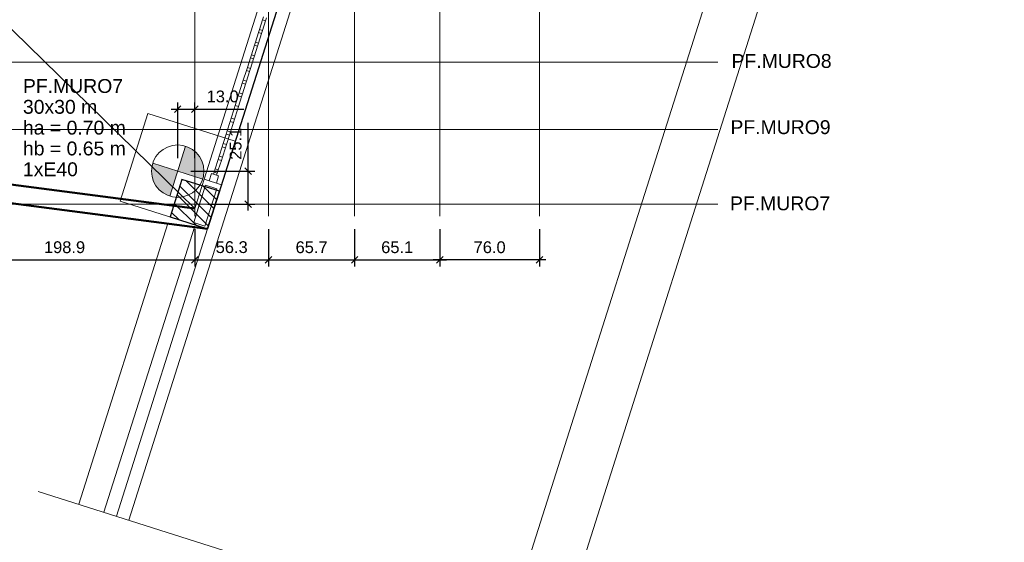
# Model space of a CAD drawing. Header units: millimetres. Extents: x 10 to 1250, y -62 to 528.
# Tile 58 of 256: x 121 to 136, y 18 to 26. Entities that reach past the tile are written whole.
import ezdxf

# ---------------------------------------------------------------- set-up
doc = ezdxf.new("R2010")
doc.units = ezdxf.units.MM
doc.header["$LTSCALE"] = 0.05
for name, color, linetype, lineweight in [('A-DETL-THIN', 151, 'Continuous', 18), ('A-WALL', 7, 'Continuous', 25), ('ARQ-ALV-REB', 7, 'Continuous', 18), ('C-PROP-LINE', 91, 'Continuous', 25), ('LC-Eixos', 160, 'Continuous', 5), ('LC-Estacas dos blocos', 7, 'Continuous', 5), ('LC-Hachuras dos pilares', 9, 'Continuous', 5), ('LC-Seção das fundações', 7, 'Continuous', 5), ('LC-Seção dos pilares', 4, 'Continuous', 30), ('LC-Textos', 3, 'Continuous', 20)]:
    doc.layers.add(name, color=color, linetype=linetype, lineweight=lineweight)
doc.styles.add('Arial', font='arial.ttf')
doc.styles.get("Standard").update_dxf_attribs({"font": 'arial.ttf'})
doc.dimstyles.new('UM_50.000000', dxfattribs={"dimtxt": 0.18, "dimasz": 0.1, "dimexe": 0.1, "dimexo": 0.2, "dimgap": 0.1, "dimtad": 1, "dimdec": 1, "dimlfac": 50, "dimzin": 0, "dimdsep": 46, "dimtxsty": 'Standard', "dimblk": 'OBLIQUE', "dimcen": 0.09, "dimdle": 0.1, "dimadec": 1, "dimazin": 2, "dimtfac": 1, "dimtdec": 1, "dimtofl": 0, "dimtmove": 0, "dimatfit": 3, "dimldrblk": 'OBLIQUE', "dimfxl": 1, "dimtolj": 1, "dimarcsym": 1})

# ---------------------------------------------------------------- blocks, each defined once
blk = doc.blocks.new('001')
at = {"layer": 'A-DETL-THIN', "color": 254}
blk.add_line((14.02, 8.1218), (25.1071, -2.7286), dxfattribs=at)
at = {"layer": 'A-WALL', "color": 254, "lineweight": 50}
for p, q in [((25.1071, -2.7286), (18.3575, -1.8505)), ((18.3397, -1.9893), (25.2052, -2.8825))]:
    blk.add_line(p, q, dxfattribs=at)
at = {"layer": 'ARQ-ALV-REB', "color": 254}
for p, q in [((28.0463, 5.7398), (24.6044, -5.1061)), ((25.2052, -2.8825), (27.9268, 5.6939)), ((27.4639, -6.0135), (30.9058, 4.8324)), ((31.2871, 4.7114), (27.8452, -6.1345)), ((25.1784, -2.5039), (25.7229, -0.7881)), ((25.8564, -0.8305), (25.3119, -2.5463)), ((25.632, -1.2642), (25.6243, -1.2884)), ((25.6485, -1.2961), (25.6562, -1.2718)), ((25.6243, -1.2884), (25.6013, -1.361)), ((25.6243, -1.2884), (25.6485, -1.2961)), ((25.6255, -1.3687), (25.6485, -1.2961)), ((25.5936, -1.3852), (25.5705, -1.4578)), ((25.6013, -1.361), (25.5936, -1.3852)), ((25.5936, -1.3852), (25.6178, -1.3929)), ((25.5947, -1.4655), (25.6178, -1.3929)), ((25.6255, -1.3687), (25.6013, -1.361)), ((25.6178, -1.3929), (25.6255, -1.3687)), ((25.5628, -1.4821), (25.5398, -1.5547)), ((25.5705, -1.4578), (25.5628, -1.4821)), ((25.5628, -1.4821), (25.587, -1.4897)), ((25.564, -1.5624), (25.587, -1.4897)), ((25.5947, -1.4655), (25.5705, -1.4578)), ((25.587, -1.4897), (25.5947, -1.4655)), ((25.5398, -1.5547), (25.5321, -1.5789)), ((25.564, -1.5624), (25.5398, -1.5547)), ((25.5563, -1.5866), (25.564, -1.5624)), ((25.5091, -1.6515), (25.5014, -1.6757)), ((25.5321, -1.5789), (25.5091, -1.6515)), ((25.5333, -1.6592), (25.5091, -1.6515)), ((25.5321, -1.5789), (25.5563, -1.5866)), ((25.5333, -1.6592), (25.5563, -1.5866)), ((25.5014, -1.6757), (25.4783, -1.7484)), ((25.5014, -1.6757), (25.5256, -1.6834)), ((25.5025, -1.756), (25.5256, -1.6834)), ((25.5256, -1.6834), (25.5333, -1.6592)), ((25.4706, -1.7726), (25.4476, -1.8452)), ((25.4783, -1.7484), (25.4706, -1.7726)), ((25.4706, -1.7726), (25.4949, -1.7803)), ((25.4718, -1.8529), (25.4949, -1.7803)), ((25.5025, -1.756), (25.4783, -1.7484)), ((25.4949, -1.7803), (25.5025, -1.756)), ((25.4399, -1.8694), (25.4169, -1.942)), ((25.4476, -1.8452), (25.4399, -1.8694)), ((25.4399, -1.8694), (25.4641, -1.8771)), ((25.4411, -1.9497), (25.4641, -1.8771)), ((25.4718, -1.8529), (25.4476, -1.8452)), ((25.4641, -1.8771), (25.4718, -1.8529)), ((25.4169, -1.942), (25.4092, -1.9663)), ((25.4411, -1.9497), (25.4169, -1.942)), ((25.4334, -1.9739), (25.4411, -1.9497)), ((25.4092, -1.9663), (25.3861, -2.0389)), ((25.4092, -1.9663), (25.4334, -1.9739)), ((25.4103, -2.0466), (25.4334, -1.9739)), ((25.3784, -2.0631), (25.3554, -2.1357)), ((25.3861, -2.0389), (25.3784, -2.0631)), ((25.3784, -2.0631), (25.4027, -2.0708)), ((25.3796, -2.1434), (25.4027, -2.0708)), ((25.4103, -2.0466), (25.3861, -2.0389)), ((25.4027, -2.0708), (25.4103, -2.0466)), ((25.3477, -2.1599), (25.3247, -2.2326)), ((25.3554, -2.1357), (25.3477, -2.1599)), ((25.3477, -2.1599), (25.3719, -2.1676)), ((25.3489, -2.2403), (25.3719, -2.1676)), ((25.3796, -2.1434), (25.3554, -2.1357)), ((25.3719, -2.1676), (25.3796, -2.1434)), ((25.3247, -2.2326), (25.317, -2.2568)), ((25.3489, -2.2403), (25.3247, -2.2326)), ((25.3412, -2.2645), (25.3489, -2.2403)), ((25.2939, -2.3294), (25.2863, -2.3536)), ((25.317, -2.2568), (25.2939, -2.3294)), ((25.3181, -2.3371), (25.2939, -2.3294)), ((25.317, -2.2568), (25.3412, -2.2645)), ((25.3181, -2.3371), (25.3412, -2.2645)), ((25.2863, -2.3536), (25.2632, -2.4263)), ((25.2863, -2.3536), (25.3105, -2.3613)), ((25.2874, -2.4339), (25.3105, -2.3613)), ((25.3105, -2.3613), (25.3181, -2.3371)), ((25.2352, -2.462), (25.2179, -2.5165)), ((25.2897, -2.4793), (25.2352, -2.462)), ((25.2555, -2.4505), (25.2503, -2.4668)), ((25.2632, -2.4263), (25.2555, -2.4505)), ((25.2555, -2.4505), (25.2797, -2.4581)), ((25.2874, -2.4339), (25.2632, -2.4263)), ((25.2724, -2.5338), (25.2897, -2.4793)), ((25.2745, -2.4745), (25.2797, -2.4581)), ((25.2797, -2.4581), (25.2874, -2.4339)), ((25.0993, -2.8359), (25.1901, -2.5499)), ((25.1784, -2.5039), (25.1071, -2.7286)), ((25.1901, -2.5499), (25.1323, -2.7319)), ((25.2179, -2.5165), (25.1784, -2.5039)), ((25.2758, -2.5772), (25.1901, -2.5499)), ((25.1901, -2.5499), (25.2758, -2.5772)), ((25.2052, -2.8825), (25.3119, -2.5463)), ((25.2179, -2.5165), (25.2724, -2.5338)), ((25.3119, -2.5463), (25.2724, -2.5338)), ((25.2758, -2.5772), (25.1851, -2.8631)), ((25.223, -2.7437), (25.2758, -2.5772)), ((25.1323, -2.7319), (25.0993, -2.8359)), ((25.1851, -2.8631), (25.223, -2.7437)), ((24.9029, -2.8432), (24.2232, -4.9851)), ((25.1851, -2.8631), (25.0993, -2.8359)), ((25.0993, -2.8359), (25.1851, -2.8631)), ((25.1044, -2.8694), (24.4138, -5.0456)), ((25.2052, -2.8825), (24.5091, -5.0759)), ((26.071, -5.5715), (23.9125, -4.8865))]:
    blk.add_line(p, q, dxfattribs=at)
at = {"layer": 'C-PROP-LINE', "color": 254}
blk.add_line((18.3397, -1.9893), (25.2052, -2.8825), dxfattribs=at)
blk = doc.blocks.new('_Oblique')
at = {"color": 0, "linetype": 'ByBlock', "lineweight": -2}
blk.add_line((-0.5, -0.5), (0.5, 0.5), dxfattribs=at)
blk = doc.blocks.new('*D206')
at = {"color": 0, "lineweight": -2, "ltscale": 0.05, "transparency": 16777216}
for p, q in [((119.613, 22.816), (119.613, 22.249)), ((123.591, 22.816), (123.591, 22.249)), ((119.513, 22.349), (123.691, 22.349))]:
    blk.add_line(p, q, dxfattribs=at)
at = {"layer": 'Defpoints', "color": 0, "ltscale": 0.05, "transparency": 16777216}
for p in [(119.613, 23.016), (123.591, 23.016), (123.591, 22.349)]:
    blk.add_point(p, dxfattribs=at)
at = {"color": 0, "lineweight": -2, "ltscale": 0.05, "transparency": 16777216, "xscale": 0.1, "yscale": 0.1, "zscale": 0.1, "rotation": 180}
blk.add_blockref('_Oblique', (119.613, 22.349), dxfattribs=at)
at = {"color": 0, "lineweight": -2, "ltscale": 0.05, "transparency": 16777216, "xscale": 0.1, "yscale": 0.1, "zscale": 0.1}
blk.add_blockref('_Oblique', (123.591, 22.349), dxfattribs=at)
at = {"color": 0, "ltscale": 0.05, "transparency": 16777216, "insert": (121.602, 22.54), "char_height": 0.18, "attachment_point": 5}
blk.add_mtext('\\A1;198.9', dxfattribs=at)
blk = doc.blocks.new('*D207')
at = {"color": 0, "lineweight": -2, "ltscale": 0.05, "transparency": 16777216}
for p, q in [((123.591, 22.816), (123.591, 22.249)), ((124.717, 22.816), (124.717, 22.249)), ((123.491, 22.349), (124.817, 22.349))]:
    blk.add_line(p, q, dxfattribs=at)
at = {"layer": 'Defpoints', "color": 0, "ltscale": 0.05, "transparency": 16777216}
for p in [(123.591, 23.016), (124.717, 23.016), (124.717, 22.349)]:
    blk.add_point(p, dxfattribs=at)
at = {"color": 0, "lineweight": -2, "ltscale": 0.05, "transparency": 16777216, "xscale": 0.1, "yscale": 0.1, "zscale": 0.1, "rotation": 180}
blk.add_blockref('_Oblique', (123.591, 22.349), dxfattribs=at)
at = {"color": 0, "lineweight": -2, "ltscale": 0.05, "transparency": 16777216, "xscale": 0.1, "yscale": 0.1, "zscale": 0.1}
blk.add_blockref('_Oblique', (124.717, 22.349), dxfattribs=at)
at = {"color": 0, "ltscale": 0.05, "transparency": 16777216, "insert": (124.154, 22.541), "char_height": 0.18, "attachment_point": 5}
blk.add_mtext('\\A1;56.3', dxfattribs=at)
blk = doc.blocks.new('*D208')
at = {"color": 0, "lineweight": -2, "ltscale": 0.05, "transparency": 16777216}
for p, q in [((124.717, 22.816), (124.717, 22.249)), ((126.031, 22.816), (126.031, 22.249)), ((124.617, 22.349), (126.131, 22.349))]:
    blk.add_line(p, q, dxfattribs=at)
at = {"layer": 'Defpoints', "color": 0, "ltscale": 0.05, "transparency": 16777216}
for p in [(124.717, 23.016), (126.031, 23.016), (126.031, 22.349)]:
    blk.add_point(p, dxfattribs=at)
at = {"color": 0, "lineweight": -2, "ltscale": 0.05, "transparency": 16777216, "xscale": 0.1, "yscale": 0.1, "zscale": 0.1, "rotation": 180}
blk.add_blockref('_Oblique', (124.717, 22.349), dxfattribs=at)
at = {"color": 0, "lineweight": -2, "ltscale": 0.05, "transparency": 16777216, "xscale": 0.1, "yscale": 0.1, "zscale": 0.1}
blk.add_blockref('_Oblique', (126.031, 22.349), dxfattribs=at)
at = {"color": 0, "ltscale": 0.05, "transparency": 16777216, "insert": (125.374, 22.54), "char_height": 0.18, "attachment_point": 5}
blk.add_mtext('\\A1;65.7', dxfattribs=at)
blk = doc.blocks.new('*D209')
at = {"color": 0, "lineweight": -2, "ltscale": 0.05, "transparency": 16777216}
for p, q in [((126.031, 22.816), (126.031, 22.249)), ((127.332, 22.816), (127.332, 22.249)), ((125.931, 22.349), (127.432, 22.349))]:
    blk.add_line(p, q, dxfattribs=at)
at = {"layer": 'Defpoints', "color": 0, "ltscale": 0.05, "transparency": 16777216}
for p in [(126.031, 23.016), (127.332, 23.016), (127.332, 22.349)]:
    blk.add_point(p, dxfattribs=at)
at = {"color": 0, "lineweight": -2, "ltscale": 0.05, "transparency": 16777216, "xscale": 0.1, "yscale": 0.1, "zscale": 0.1, "rotation": 180}
blk.add_blockref('_Oblique', (126.031, 22.349), dxfattribs=at)
at = {"color": 0, "lineweight": -2, "ltscale": 0.05, "transparency": 16777216, "xscale": 0.1, "yscale": 0.1, "zscale": 0.1}
blk.add_blockref('_Oblique', (127.332, 22.349), dxfattribs=at)
at = {"color": 0, "ltscale": 0.05, "transparency": 16777216, "insert": (126.681, 22.54), "char_height": 0.18, "attachment_point": 5}
blk.add_mtext('\\A1;65.1', dxfattribs=at)
blk = doc.blocks.new('*D210')
at = {"color": 0, "lineweight": -2, "ltscale": 0.05, "transparency": 16777216}
for p, q in [((127.332, 22.816), (127.332, 22.249)), ((128.852, 22.816), (128.852, 22.249)), ((128.952, 22.349), (127.232, 22.349))]:
    blk.add_line(p, q, dxfattribs=at)
at = {"layer": 'Defpoints', "color": 0, "ltscale": 0.05, "transparency": 16777216}
for p in [(127.332, 23.016), (128.852, 23.016), (127.332, 22.349)]:
    blk.add_point(p, dxfattribs=at)
at = {"color": 0, "lineweight": -2, "ltscale": 0.05, "transparency": 16777216, "xscale": 0.1, "yscale": 0.1, "zscale": 0.1, "rotation": 180}
blk.add_blockref('_Oblique', (127.332, 22.349), dxfattribs=at)
at = {"color": 0, "lineweight": -2, "ltscale": 0.05, "transparency": 16777216, "xscale": 0.1, "yscale": 0.1, "zscale": 0.1}
blk.add_blockref('_Oblique', (128.852, 22.349), dxfattribs=at)
at = {"color": 0, "ltscale": 0.05, "transparency": 16777216, "insert": (128.092, 22.54), "char_height": 0.18, "attachment_point": 5}
blk.add_mtext('\\A1;76.0', dxfattribs=at)
blk = doc.blocks.new('*D3996')
at = {"color": 0, "lineweight": -2, "ltscale": 0.05, "transparency": 16777216}
for p, q in [((124.407, 23.702), (124.407, 24.437)), ((123.53, 23.702), (124.507, 23.702)), ((124.407, 23.099), (124.407, 23.702)), ((123.791, 23.199), (124.507, 23.199))]:
    blk.add_line(p, q, dxfattribs=at)
at = {"layer": 'Defpoints', "color": 0, "ltscale": 0.05, "transparency": 16777216}
for p in [(123.33, 23.702), (124.407, 23.702), (123.591, 23.199)]:
    blk.add_point(p, dxfattribs=at)
at = {"color": 0, "lineweight": -2, "ltscale": 0.05, "transparency": 16777216, "xscale": 0.1, "yscale": 0.1, "zscale": 0.1}
for p, rotation in [((124.407, 23.702), 90), ((124.407, 23.199), 270)]:
    blk.add_blockref('_Oblique', p, dxfattribs=dict(at, rotation=rotation))
at = {"color": 0, "ltscale": 0.05, "transparency": 16777216, "insert": (124.215, 24.12), "char_height": 0.18, "attachment_point": 5, "rotation": 90}
blk.add_mtext('\\A1;25.1', dxfattribs=at)
blk = doc.blocks.new('*D3997')
at = {"color": 0, "lineweight": -2, "ltscale": 0.05, "transparency": 16777216}
for p, q in [((123.33, 23.902), (123.33, 24.749)), ((123.591, 23.902), (123.591, 24.749)), ((123.23, 24.649), (123.591, 24.649)), ((123.591, 24.649), (124.341, 24.649))]:
    blk.add_line(p, q, dxfattribs=at)
at = {"layer": 'Defpoints', "color": 0, "ltscale": 0.05, "transparency": 16777216}
for p in [(123.591, 24.649), (123.33, 23.702), (123.591, 23.702)]:
    blk.add_point(p, dxfattribs=at)
at = {"color": 0, "lineweight": -2, "ltscale": 0.05, "transparency": 16777216, "xscale": 0.1, "yscale": 0.1, "zscale": 0.1, "rotation": 180}
blk.add_blockref('_Oblique', (123.33, 24.649), dxfattribs=at)
at = {"color": 0, "lineweight": -2, "ltscale": 0.05, "transparency": 16777216, "xscale": 0.1, "yscale": 0.1, "zscale": 0.1}
blk.add_blockref('_Oblique', (123.591, 24.649), dxfattribs=at)
at = {"color": 0, "ltscale": 0.05, "transparency": 16777216, "insert": (124.016, 24.841), "char_height": 0.18, "attachment_point": 5}
blk.add_mtext('\\A1;13.0', dxfattribs=at)

msp = doc.modelspace()

# ---------------------------------------------------------------- hatches: boundary and pattern name
at = {"layer": 'LC-Estacas dos blocos', "linetype": 'Continuous'}
for points in [[(123.7299, 23.7016), (123.7162, 23.8051), (123.6763, 23.9016), (123.6127, 23.9845), (123.5299, 24.048), (123.4502, 24.081), (123.3299, 23.7016), (123.7093, 23.5813), (123.7162, 23.5981), (123.7299, 23.7016)], [(123.1299, 23.3552), (123.2095, 23.3222), (123.3299, 23.7016), (122.9505, 23.822), (122.9435, 23.8051), (122.9299, 23.7016), (122.9435, 23.5981), (122.9835, 23.5016), (123.047, 23.4188), (123.1299, 23.3552)]]:
    msp.add_hatch(color=256, dxfattribs=at).paths.add_polyline_path(points)
at = {"layer": 'LC-Hachuras dos pilares', "linetype": 'Continuous'}
h = msp.add_hatch(dxfattribs=at)
h.set_pattern_fill('ANSI31', color=256, angle=90, style=0)
h.set_pattern_definition([(135, (15.30388, 54.98977), (-0.08838835, -0.08838835), [])])
h.paths.add_polyline_path([(123.214, 23.0042), (123.7859, 22.8228), (123.9673, 23.3947), (123.3954, 23.5761), (123.214, 23.0042)])

# ---------------------------------------------------------------- linework, layer by layer
at = {"color": 12, "ltscale": 0.05}
msp.add_lwpolyline([(15.3039, 54.9898), (22.9229, 54.8338), (23.1787, 46.2166), (35.8031, 46.349), (35.8038, 57.1232), (43.3297, 56.8524), (45.9634, 56.6271), (63.3939, 53.0092), (79.7234, 49.6198), (93.3669, 46.7879), (110.3935, 43.2613), (129.2288, 39.9755), (123.7854, 22.8227), (95.1013, 26.4892), (95.1262, 26.6876), (84.3797, 28.0388), (63.5831, 28.1077), (47.4757, 28.1064), (23.1787, 27.8194), (15.8865, 27.9118), (15.3039, 54.9898)], dxfattribs=at)
at = {"layer": 'LC-Eixos'}
for p, q in [((123.5906, 59.3439), (123.5906, 23.0158)), ((124.7173, 59.3439), (124.7173, 23.0158)), ((126.0307, 59.3439), (126.0307, 23.0158)), ((127.3323, 59.3439), (127.3323, 23.0158)), ((128.8522, 59.3439), (128.8522, 23.0158)), ((11.8229, 25.3651), (131.5774, 25.3651)), ((11.8229, 24.3365), (131.5774, 24.3365)), ((11.8229, 23.1994), (131.5774, 23.1994))]:
    msp.add_line(p, q, dxfattribs=at)
at = {"layer": 'LC-Estacas dos blocos'}
for p, q in [((123.2089, 23.3203), (123.4508, 24.0829)), ((122.9486, 23.8226), (123.7111, 23.5807))]:
    msp.add_line(p, q, dxfattribs=at)
msp.add_circle((123.3299, 23.7016), 0.4, dxfattribs=at)
at = {"layer": 'LC-Seção das fundações'}
msp.add_lwpolyline([(122.8743, 24.5805), (122.451, 23.246), (123.7854, 22.8227), (124.2088, 24.1572), (122.8743, 24.5805)], close=True, dxfattribs=at)
at = {"layer": 'LC-Seção dos pilares'}
msp.add_lwpolyline([(123.214, 23.0042), (123.7859, 22.8228), (123.9673, 23.3947), (123.3954, 23.5761), (123.214, 23.0042)], close=True, dxfattribs=at)

# ---------------------------------------------------------------- block references
at = {"xscale": 2, "yscale": 2, "zscale": 2}
msp.add_blockref('001', (73.3751, 28.5877), dxfattribs=at)

# ---------------------------------------------------------------- texts
at = {"layer": 'LC-Textos', "linetype": 'Continuous', "char_height": 0.2118, "attachment_point": 7, "line_spacing_factor": 0.798, "style": 'Arial'}
for s, insert, width in [('PF.MURO8', (131.7844, 25.2744), 3.046228), ('PF.MURO7', (120.9672, 24.8925), 3.082493), ('30x30 m', (120.9672, 24.5748), 2.284945), ('ha = 0.70 m', (120.9672, 24.2571), 3.169815), ('PF.MURO9', (131.7684, 24.2642), 3.082493), ('hb = 0.65 m', (120.9672, 23.9394), 3.169815), ('1xE40', (120.9672, 23.6217), 1.68824), ('PF.MURO7', (131.762, 23.1018), 3.082493)]:
    msp.add_mtext(s, dxfattribs=dict(at, insert=insert, width=width))

# ---------------------------------------------------------------- dimensions: what is measured, and where the dimension line sits
at = {"ltscale": 0.05}
for base, p1, p2, picture, middle in [((123.5906, 24.6488), (123.3299, 23.7016), (123.5906, 23.7016), '*D3997', (124.0156, 24.8407)), ((123.5906, 22.3485), (119.6129, 23.0158), (123.5906, 23.0158), '*D206', (121.6018, 22.5404)), ((124.7173, 22.3485), (123.5906, 23.0158), (124.7173, 23.0158), '*D207', (124.154, 22.5405)), ((126.0307, 22.3485), (124.7173, 23.0158), (126.0307, 23.0158), '*D208', (125.374, 22.5404)), ((127.3323, 22.3485), (126.0307, 23.0158), (127.3323, 23.0158), '*D209', (126.6815, 22.5404)), ((127.3323, 22.3485), (128.8522, 23.0158), (127.3323, 23.0158), '*D210', (128.0922, 22.5404))]:
    dim = msp.add_linear_dim(base=base, p1=p1, p2=p2, dimstyle='UM_50.000000', dxfattribs=at)
    dim.commit()
    dim.dimension.update_dxf_attribs({"geometry": picture, "text_midpoint": middle})
dim = msp.add_linear_dim(base=(124.4068, 23.7016), p1=(123.5906, 23.1994), p2=(123.3299, 23.7016), angle=90, dimstyle='UM_50.000000', dxfattribs=at)
dim.commit()
dim.dimension.update_dxf_attribs({"geometry": '*D3996', "text_midpoint": (124.2149, 24.1195)})

doc.saveas('drawing.dxf')
